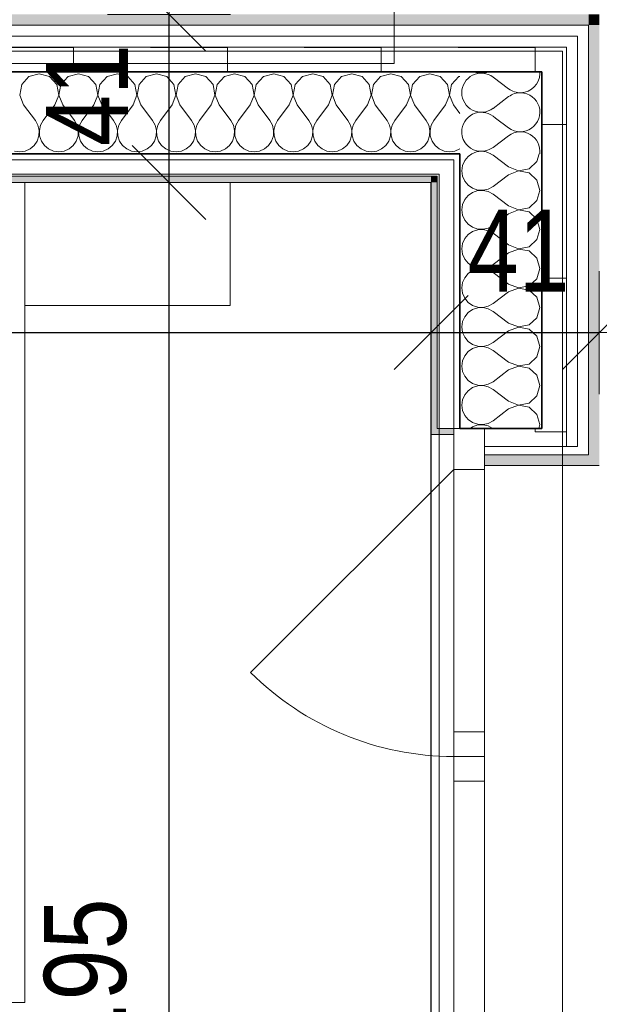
# Model space of a CAD drawing. Header units: centimetres. Extents: x -7.1 to 26.5, y -14.7 to 18.1.
# Tile 183 of 186: x 21.6 to 23, y 8.7 to 11.1. Entities that reach past the tile are written whole.
import ezdxf

# ---------------------------------------------------------------- set-up
doc = ezdxf.new("R2010")
doc.units = ezdxf.units.CM
doc.header["$LTSCALE"] = 10
doc.header["$PDMODE"] = 65
doc.linetypes.add('AUSGEZOGEN', pattern=[0])
for name, color, linetype in [('XR$1$010 Fenêtres', 7, 'Continuous'), ('XR$1$010 Murs extérieurs', 7, 'Continuous'), ('XR$1$010 Murs extérieurs – Lignes de séparation des couches', 7, 'Continuous'), ('XR$1$030 Chapes', 7, 'Continuous'), ('XR$1$065 Mobilier installé', 7, 'Continuous'), ('XR$1$080 Définition des locaux – Contour', 7, 'Continuous'), ('XR$2$105 Cotations100', 7, 'Continuous'), ('XR$3$010 Murs extérieurs – Hachures des composants', 7, 'Continuous'), ('XR$3$035 Dalles', 7, 'Continuous')]:
    doc.layers.add(name, color=color, linetype=linetype)
doc.styles.add('ARIAL', font='arial.ttf')
doc.dimstyles.new('DIMSTYLE_3', dxfattribs={"dimtxt": 0.2, "dimasz": 0.3, "dimexe": 0, "dimexo": 0, "dimgap": 0.1, "dimtad": 2, "dimrnd": 0.005, "dimzin": 4, "dimdsep": 46, "dimtxsty": 'ARIAL', "dimblk1": 'ALL_ML_STRICH', "dimblk2": 'ALL_ML_STRICH', "dimsah": 1, "dimcen": 0, "dimclrd": 7, "dimclre": 7, "dimclrt": 7, "dimadec": 0, "dimazin": 0, "dimtfac": 1, "dimtdec": 0, "dimtix": 1, "dimtmove": 2, "dimatfit": 3, "dimfxl": 0, "dimtzin": 0, "dimlwd": 0, "dimlwe": 18, "dimarcsym": 0})
doc.dimstyles.new('DIMSTYLE_7', dxfattribs={"dimtxt": 0.2, "dimasz": 0.3, "dimexe": 0, "dimexo": 0, "dimgap": 0.1, "dimtad": 2, "dimdec": 1, "dimlfac": 100, "dimrnd": 0.5, "dimzin": 4, "dimdsep": 46, "dimtxsty": 'ARIAL', "dimblk1": 'ALL_ML_STRICH', "dimblk2": 'ALL_ML_STRICH', "dimsah": 1, "dimcen": 0, "dimclrd": 7, "dimclre": 7, "dimclrt": 7, "dimadec": 0, "dimazin": 0, "dimtfac": 1, "dimtdec": 0, "dimtix": 1, "dimtmove": 2, "dimatfit": 3, "dimfxl": 0, "dimtvp": 1.2, "dimtzin": 0, "dimlwd": 0, "dimlwe": 18, "dimarcsym": 0})
pattern_1 = [(0, (1500, 1500), (750, 750), [750, -750]), (90, (1500, 1500), (-750, 750), [750, -750])]
pattern_2 = [(0, (0.375, 0.375), (0.1875, 0.1875), [0.1875, -0.1875]), (90, (0.375, 0.375), (-0.1875, 0.1875), [0.1875, -0.1875])]

# ---------------------------------------------------------------- blocks, each defined once
blk = doc.blocks.new('ALL_ML_STRICH')
at = {"color": 0, "linetype": 'ByBlock', "lineweight": -2}
for p, q in [((0, -0.5), (0, 0.5)), ((-0.3, -0.3), (0.3, 0.3)), ((-1, 0), (0.5, 0))]:
    blk.add_line(p, q, dxfattribs=at)
blk = doc.blocks.new('*D193')
at = {"layer": 'DEFPOINTS', "color": 7, "linetype": 'AUSGEZOGEN', "lineweight": 18, "transparency": 16777216}
for p in [(22.6218, 10.3825), (18.8018, 10.3675), (18.8018, 10.3675)]:
    blk.add_point(p, dxfattribs=at)
at = {"layer": 'XR$2$105 Cotations100', "color": 7, "linetype": 'AUSGEZOGEN', "lineweight": -2, "transparency": 16777216}
for p, q in [((18.8018, 10.3675), (18.8018, 10.3675)), ((18.8018, 10.3675), (22.6218, 10.3675)), ((22.6218, 10.3675), (22.6218, 10.3675))]:
    blk.add_line(p, q, dxfattribs=at)
at = {"layer": 'XR$2$105 Cotations100', "color": 7, "linetype": 'AUSGEZOGEN', "lineweight": 18, "transparency": 16777216, "xscale": 0.3, "yscale": 0.3, "zscale": 0.3, "rotation": 180}
blk.add_blockref('ALL_ML_STRICH', (18.8018, 10.3675), dxfattribs=at)
at = {"layer": 'XR$2$105 Cotations100', "color": 7, "linetype": 'AUSGEZOGEN', "lineweight": 18, "transparency": 16777216, "xscale": 0.3, "yscale": 0.3, "zscale": 0.3}
blk.add_blockref('ALL_ML_STRICH', (22.6218, 10.3675), dxfattribs=at)
at = {"layer": 'XR$2$105 Cotations100', "color": 7, "linetype": 'AUSGEZOGEN', "lineweight": 18, "transparency": 16777216, "insert": (20.7241, 10.5711), "char_height": 0.2, "width": 0.64, "attachment_point": 5, "style": 'ARIAL'}
blk.add_mtext('\\W0.80;\\A1;{\\A1;{3.82\\H0.132000;\\S^ ;}}', dxfattribs=at)
blk = doc.blocks.new('*D194')
at = {"layer": 'DEFPOINTS', "color": 7, "linetype": 'AUSGEZOGEN', "lineweight": 18, "transparency": 16777216}
for p in [(22.6218, 10.3825), (22.6218, 10.3675), (23.0318, 10.3675)]:
    blk.add_point(p, dxfattribs=at)
at = {"layer": 'XR$2$105 Cotations100', "color": 7, "linetype": 'AUSGEZOGEN', "lineweight": -2, "transparency": 16777216}
for p, q in [((22.6218, 10.3675), (22.6218, 10.3675)), ((22.6218, 10.3675), (23.0318, 10.3675)), ((23.0318, 10.3675), (23.0318, 10.3675))]:
    blk.add_line(p, q, dxfattribs=at)
at = {"layer": 'XR$2$105 Cotations100', "color": 7, "linetype": 'AUSGEZOGEN', "lineweight": 18, "transparency": 16777216, "xscale": 0.3, "yscale": 0.3, "zscale": 0.3, "rotation": 180}
blk.add_blockref('ALL_ML_STRICH', (22.6218, 10.3675), dxfattribs=at)
at = {"layer": 'XR$2$105 Cotations100', "color": 7, "linetype": 'AUSGEZOGEN', "lineweight": 18, "transparency": 16777216, "xscale": 0.3, "yscale": 0.3, "zscale": 0.3}
blk.add_blockref('ALL_ML_STRICH', (23.0318, 10.3675), dxfattribs=at)
at = {"layer": 'XR$2$105 Cotations100', "color": 7, "linetype": 'AUSGEZOGEN', "lineweight": 18, "transparency": 16777216, "insert": (22.835, 10.5675), "char_height": 0.2, "width": 0.64, "attachment_point": 5, "style": 'ARIAL'}
blk.add_mtext('\\W0.80;\\A1;{\\A1;{41\\H0.132000;\\S^ ;}}', dxfattribs=at)
blk = doc.blocks.new('*D218')
at = {"layer": 'DEFPOINTS', "color": 7, "linetype": 'AUSGEZOGEN', "lineweight": 18, "transparency": 16777216}
for p in [(22.1318, 10.7335), (21.983, 6.7835), (22.048, 6.7835)]:
    blk.add_point(p, dxfattribs=at)
at = {"layer": 'XR$2$105 Cotations100', "color": 7, "linetype": 'AUSGEZOGEN', "lineweight": -2, "transparency": 16777216}
for p, q in [((21.983, 10.7335), (21.983, 10.7335)), ((21.983, 6.7835), (21.983, 10.7335)), ((21.983, 6.7835), (21.983, 6.7835))]:
    blk.add_line(p, q, dxfattribs=at)
at = {"layer": 'XR$2$105 Cotations100', "color": 7, "linetype": 'AUSGEZOGEN', "lineweight": 18, "transparency": 16777216, "xscale": 0.3, "yscale": 0.3, "zscale": 0.3}
for p, rotation in [((21.983, 10.7335), 90), ((21.983, 6.7835), 270)]:
    blk.add_blockref('ALL_ML_STRICH', p, dxfattribs=dict(at, rotation=rotation))
at = {"layer": 'XR$2$105 Cotations100', "color": 7, "linetype": 'AUSGEZOGEN', "lineweight": 18, "transparency": 16777216, "insert": (21.7795, 8.7695), "char_height": 0.2, "width": 0.64, "attachment_point": 5, "rotation": 90, "style": 'ARIAL'}
blk.add_mtext('\\W0.80;\\A1;{\\A1;{3.95\\H0.132000;\\S^ ;}}', dxfattribs=at)
blk = doc.blocks.new('*D219')
at = {"layer": 'DEFPOINTS', "color": 7, "linetype": 'AUSGEZOGEN', "lineweight": 18, "transparency": 16777216}
for p in [(22.1318, 11.1435), (21.983, 10.7335), (22.1318, 10.7335)]:
    blk.add_point(p, dxfattribs=at)
at = {"layer": 'XR$2$105 Cotations100', "color": 7, "linetype": 'AUSGEZOGEN', "lineweight": -2, "transparency": 16777216}
for p, q in [((21.983, 11.1435), (21.983, 11.1435)), ((21.983, 10.7335), (21.983, 11.1435)), ((21.983, 10.7335), (21.983, 10.7335))]:
    blk.add_line(p, q, dxfattribs=at)
at = {"layer": 'XR$2$105 Cotations100', "color": 7, "linetype": 'AUSGEZOGEN', "lineweight": 18, "transparency": 16777216, "xscale": 0.3, "yscale": 0.3, "zscale": 0.3}
for p, rotation in [((21.983, 11.1435), 90), ((21.983, 10.7335), 270)]:
    blk.add_blockref('ALL_ML_STRICH', p, dxfattribs=dict(at, rotation=rotation))
at = {"layer": 'XR$2$105 Cotations100', "color": 7, "linetype": 'AUSGEZOGEN', "lineweight": 18, "transparency": 16777216, "insert": (21.783, 10.9467), "char_height": 0.2, "width": 0.64, "attachment_point": 5, "rotation": 90, "style": 'ARIAL'}
blk.add_mtext('\\W0.80;\\A1;{\\A1;{41\\H0.132000;\\S^ ;}}', dxfattribs=at)
blk = doc.blocks.new('COMPLEXOBJECT_57')
at = {"layer": 'XR$3$010 Murs extérieurs – Hachures des composants', "color": 8, "linetype": 'AUSGEZOGEN', "lineweight": 13, "transparency": 33554687}
for p, q in [((22.8108, 10.9619), (22.7727, 10.9905)), ((22.8108, 10.9429), (22.7727, 10.9143)), ((22.7789, 10.8906), (22.7727, 10.8952))]:
    blk.add_line(p, q, dxfattribs=at)
for centre, start, end in [((22.7441, 10.9524), 53.1301, 180), ((22.7441, 11.0476), 247.8838, 292.1162), ((22.8394, 11), 358.4654, 4.2195), ((22.7441, 10.9524), 180, 306.8699), ((22.8394, 11), 233.1301, 271.5346), ((22.8394, 10.9048), 88.5054, 126.8699), ((22.7441, 10.8571), 53.1301, 180), ((22.7441, 10.8571), 180, 226.0705)]:
    blk.add_arc(centre, 0.0476, start, end, dxfattribs=at)
blk = doc.blocks.new('COMPLEXOBJECT_67')
at = {"layer": 'XR$3$010 Murs extérieurs – Hachures des composants', "color": 8, "linetype": 'AUSGEZOGEN', "lineweight": 13, "transparency": 33554687}
for p, q in [((22.7036, 10.7869), (22.6983, 10.7749)), ((22.712, 10.7971), (22.7036, 10.7869)), ((22.7214, 10.8035), (22.712, 10.7971)), ((22.7727, 10.8), (22.7664, 10.8035)), ((22.8108, 10.7714), (22.7727, 10.8)), ((22.8607, 10.7669), (22.8799, 10.7845)), ((22.8799, 10.7845), (22.8853, 10.8035)), ((22.6983, 10.7749), (22.6965, 10.7619)), ((22.6965, 10.7619), (22.6983, 10.7489)), ((22.8108, 10.7714), (22.8351, 10.7621)), ((22.8351, 10.7617), (22.8108, 10.7524)), ((22.8351, 10.7621), (22.8607, 10.7669)), ((22.8607, 10.7569), (22.8351, 10.7617)), ((22.6983, 10.7489), (22.7036, 10.7369)), ((22.7036, 10.7369), (22.712, 10.7268)), ((22.8108, 10.7524), (22.7727, 10.7238)), ((22.8799, 10.7393), (22.8607, 10.7569)), ((22.887, 10.7143), (22.8799, 10.7393)), ((22.712, 10.7268), (22.7229, 10.7193)), ((22.7229, 10.7193), (22.7353, 10.7151)), ((22.7353, 10.7135), (22.7229, 10.7093)), ((22.7353, 10.7151), (22.7484, 10.7145)), ((22.7484, 10.7141), (22.7353, 10.7135)), ((22.7484, 10.7145), (22.7612, 10.7175)), ((22.7612, 10.7111), (22.7484, 10.7141)), ((22.7612, 10.7175), (22.7727, 10.7238)), ((22.7727, 10.7048), (22.7612, 10.7111)), ((22.8799, 10.6893), (22.887, 10.7143)), ((22.7036, 10.6917), (22.6983, 10.6797)), ((22.712, 10.7018), (22.7036, 10.6917)), ((22.7229, 10.7093), (22.712, 10.7018)), ((22.8108, 10.6762), (22.7727, 10.7048)), ((22.8607, 10.6717), (22.8799, 10.6893)), ((22.6983, 10.6797), (22.6965, 10.6667)), ((22.6965, 10.6667), (22.6983, 10.6537)), ((22.8108, 10.6762), (22.8351, 10.6669)), ((22.8351, 10.6665), (22.8108, 10.6571)), ((22.8351, 10.6669), (22.8607, 10.6717)), ((22.8607, 10.6616), (22.8351, 10.6665)), ((22.6983, 10.6537), (22.7036, 10.6416)), ((22.7036, 10.6416), (22.712, 10.6315)), ((22.8108, 10.6571), (22.7727, 10.6286)), ((22.8799, 10.6441), (22.8607, 10.6616)), ((22.887, 10.619), (22.8799, 10.6441)), ((22.712, 10.6315), (22.7229, 10.6241)), ((22.7229, 10.6241), (22.7353, 10.6199)), ((22.7353, 10.6182), (22.7229, 10.614)), ((22.7353, 10.6199), (22.7484, 10.6192)), ((22.7484, 10.6189), (22.7353, 10.6182)), ((22.7484, 10.6192), (22.7612, 10.6222)), ((22.7612, 10.6159), (22.7484, 10.6189)), ((22.7612, 10.6222), (22.7727, 10.6286)), ((22.7727, 10.6095), (22.7612, 10.6159)), ((22.8799, 10.594), (22.887, 10.619)), ((22.7036, 10.5965), (22.6983, 10.5844)), ((22.712, 10.6066), (22.7036, 10.5965)), ((22.7229, 10.614), (22.712, 10.6066)), ((22.8108, 10.581), (22.7727, 10.6095)), ((22.8607, 10.5765), (22.8799, 10.594)), ((22.6983, 10.5844), (22.6965, 10.5714)), ((22.6965, 10.5714), (22.6983, 10.5584)), ((22.8108, 10.581), (22.8351, 10.5716)), ((22.8351, 10.5712), (22.8108, 10.5619)), ((22.8351, 10.5716), (22.8607, 10.5765)), ((22.8607, 10.5664), (22.8351, 10.5712)), ((22.6983, 10.5584), (22.7036, 10.5464)), ((22.7036, 10.5464), (22.712, 10.5363)), ((22.8108, 10.5619), (22.7727, 10.5333)), ((22.8799, 10.5488), (22.8607, 10.5664)), ((22.887, 10.5238), (22.8799, 10.5488)), ((22.712, 10.5363), (22.7229, 10.5288)), ((22.7229, 10.5188), (22.712, 10.5113)), ((22.7229, 10.5288), (22.7353, 10.5246)), ((22.7353, 10.523), (22.7229, 10.5188)), ((22.7353, 10.5246), (22.7484, 10.524)), ((22.7484, 10.5236), (22.7353, 10.523)), ((22.7484, 10.524), (22.7612, 10.527)), ((22.7612, 10.5206), (22.7484, 10.5236)), ((22.7612, 10.527), (22.7727, 10.5333)), ((22.7727, 10.5143), (22.7612, 10.5206)), ((22.8799, 10.4988), (22.887, 10.5238)), ((22.7036, 10.5012), (22.6983, 10.4892)), ((22.712, 10.5113), (22.7036, 10.5012)), ((22.8108, 10.4857), (22.7727, 10.5143)), ((22.8607, 10.4812), (22.8799, 10.4988)), ((22.6983, 10.4892), (22.6965, 10.4762)), ((22.6965, 10.4762), (22.6983, 10.4632)), ((22.8108, 10.4857), (22.8351, 10.4764)), ((22.8351, 10.476), (22.8108, 10.4667)), ((22.8351, 10.4764), (22.8607, 10.4812)), ((22.8607, 10.4712), (22.8351, 10.476)), ((22.8799, 10.4536), (22.8607, 10.4712)), ((22.6983, 10.4632), (22.7036, 10.4512)), ((22.7036, 10.4512), (22.712, 10.441)), ((22.8108, 10.4667), (22.7727, 10.4381)), ((22.887, 10.4286), (22.8799, 10.4536)), ((22.712, 10.441), (22.7229, 10.4336)), ((22.7229, 10.4235), (22.712, 10.4161)), ((22.7229, 10.4336), (22.7353, 10.4294)), ((22.7353, 10.4277), (22.7229, 10.4235)), ((22.7353, 10.4294), (22.7484, 10.4288)), ((22.7484, 10.4284), (22.7353, 10.4277)), ((22.7484, 10.4288), (22.7612, 10.4317)), ((22.7612, 10.4254), (22.7484, 10.4284)), ((22.7612, 10.4317), (22.7727, 10.4381)), ((22.7727, 10.419), (22.7612, 10.4254)), ((22.8799, 10.4035), (22.887, 10.4286)), ((22.7036, 10.406), (22.6983, 10.394)), ((22.712, 10.4161), (22.7036, 10.406)), ((22.8108, 10.3905), (22.7727, 10.419)), ((22.8607, 10.386), (22.8799, 10.4035)), ((22.6983, 10.394), (22.6965, 10.381)), ((22.6965, 10.381), (22.6983, 10.3679)), ((22.8108, 10.3905), (22.8351, 10.3811)), ((22.8351, 10.3808), (22.8108, 10.3714)), ((22.8351, 10.3811), (22.8607, 10.386)), ((22.8607, 10.3759), (22.8351, 10.3808)), ((22.8799, 10.3584), (22.8607, 10.3759)), ((22.6983, 10.3679), (22.7036, 10.3559)), ((22.7036, 10.3559), (22.712, 10.3458)), ((22.8108, 10.3714), (22.7727, 10.3429)), ((22.887, 10.3333), (22.8799, 10.3584)), ((22.712, 10.3458), (22.7229, 10.3384)), ((22.7229, 10.3283), (22.712, 10.3209)), ((22.7229, 10.3384), (22.7353, 10.3342)), ((22.7353, 10.3325), (22.7229, 10.3283)), ((22.7353, 10.3342), (22.7484, 10.3335)), ((22.7484, 10.3331), (22.7353, 10.3325)), ((22.7484, 10.3335), (22.7612, 10.3365)), ((22.7612, 10.3302), (22.7484, 10.3331)), ((22.7612, 10.3365), (22.7727, 10.3429)), ((22.7727, 10.3238), (22.7612, 10.3302)), ((22.8799, 10.3083), (22.887, 10.3333)), ((22.7036, 10.3107), (22.6983, 10.2987)), ((22.712, 10.3209), (22.7036, 10.3107)), ((22.8108, 10.2952), (22.7727, 10.3238)), ((22.8607, 10.2907), (22.8799, 10.3083)), ((22.6983, 10.2987), (22.6965, 10.2857)), ((22.6965, 10.2857), (22.6983, 10.2727)), ((22.8108, 10.2952), (22.8351, 10.2859)), ((22.8351, 10.2855), (22.8108, 10.2762)), ((22.8351, 10.2859), (22.8607, 10.2907)), ((22.8607, 10.2807), (22.8351, 10.2855)), ((22.8799, 10.2631), (22.8607, 10.2807)), ((22.6983, 10.2727), (22.7036, 10.2607)), ((22.7036, 10.2607), (22.712, 10.2506)), ((22.8108, 10.2762), (22.7727, 10.2476)), ((22.887, 10.2381), (22.8799, 10.2631)), ((22.712, 10.2506), (22.7229, 10.2431)), ((22.7229, 10.2331), (22.712, 10.2256)), ((22.7229, 10.2431), (22.7353, 10.2389)), ((22.7353, 10.2373), (22.7229, 10.2331)), ((22.7353, 10.2389), (22.7484, 10.2383)), ((22.7484, 10.2379), (22.7353, 10.2373)), ((22.7484, 10.2383), (22.7612, 10.2413)), ((22.7612, 10.2349), (22.7484, 10.2379)), ((22.7612, 10.2413), (22.7727, 10.2476)), ((22.7727, 10.2286), (22.7612, 10.2349)), ((22.8799, 10.2131), (22.887, 10.2381)), ((22.7036, 10.2155), (22.6983, 10.2035)), ((22.712, 10.2256), (22.7036, 10.2155)), ((22.8108, 10.2), (22.7727, 10.2286)), ((22.8607, 10.1955), (22.8799, 10.2131)), ((22.6983, 10.2035), (22.6965, 10.1905)), ((22.6965, 10.1905), (22.6983, 10.1775)), ((22.8108, 10.2), (22.8351, 10.1907)), ((22.8351, 10.1903), (22.8108, 10.181)), ((22.8351, 10.1907), (22.8607, 10.1955)), ((22.8607, 10.1854), (22.8351, 10.1903)), ((22.8799, 10.1679), (22.8607, 10.1854)), ((22.6983, 10.1775), (22.7036, 10.1654)), ((22.7036, 10.1654), (22.712, 10.1553)), ((22.8108, 10.181), (22.7727, 10.1524)), ((22.887, 10.1429), (22.8799, 10.1679)), ((22.712, 10.1553), (22.7229, 10.1479)), ((22.7229, 10.1378), (22.7166, 10.1335)), ((22.7229, 10.1479), (22.7353, 10.1437)), ((22.7353, 10.142), (22.7229, 10.1378)), ((22.7353, 10.1437), (22.7484, 10.143)), ((22.7484, 10.1427), (22.7353, 10.142)), ((22.7484, 10.143), (22.7612, 10.146)), ((22.7612, 10.1397), (22.7484, 10.1427)), ((22.7612, 10.146), (22.7727, 10.1524)), ((22.7724, 10.1335), (22.7612, 10.1397)), ((22.8843, 10.1335), (22.887, 10.1429))]:
    blk.add_line(p, q, dxfattribs=at)
blk = doc.blocks.new('COMPLEXOBJECT_68')
at = {"layer": 'XR$3$010 Murs extérieurs – Hachures des composants', "color": 8, "linetype": 'AUSGEZOGEN', "lineweight": 13, "transparency": 33554687}
for p, q in [((22.8108, 10.8667), (22.7789, 10.8906)), ((22.8108, 10.8476), (22.7727, 10.819))]:
    blk.add_line(p, q, dxfattribs=at)
for centre, start, end in [((22.8394, 11), 271.5346, 358.4654), ((22.8394, 10.9048), 233.1301, 88.5054), ((22.8394, 10.8095), 352.7371, 126.8699), ((22.7441, 10.8571), 226.0705, 306.8699), ((22.7441, 10.7619), 60.8771, 119.1229)]:
    blk.add_arc(centre, 0.0476, start, end, dxfattribs=at)
blk = doc.blocks.new('COMPLEXOBJECT_70')
at = {"layer": 'XR$3$010 Murs extérieurs – Hachures des composants', "color": 8, "linetype": 'AUSGEZOGEN', "lineweight": 13, "transparency": 33554687}
for p, q in [((21.6416, 10.9916), (21.6241, 10.9724)), ((21.6667, 10.9987), (21.6416, 10.9916)), ((21.6917, 10.9916), (21.6667, 10.9987)), ((21.7093, 10.9724), (21.6917, 10.9916)), ((21.7369, 10.9916), (21.7193, 10.9724)), ((21.7619, 10.9987), (21.7369, 10.9916)), ((21.7869, 10.9916), (21.7619, 10.9987)), ((21.8045, 10.9724), (21.7869, 10.9916)), ((21.8321, 10.9916), (21.8146, 10.9724)), ((21.8571, 10.9987), (21.8321, 10.9916)), ((21.8822, 10.9916), (21.8571, 10.9987)), ((21.8997, 10.9724), (21.8822, 10.9916)), ((21.9273, 10.9916), (21.9098, 10.9724)), ((21.9524, 10.9987), (21.9273, 10.9916)), ((21.9774, 10.9916), (21.9524, 10.9987)), ((21.995, 10.9724), (21.9774, 10.9916)), ((22.0226, 10.9916), (22.005, 10.9724)), ((22.0476, 10.9987), (22.0226, 10.9916)), ((22.0727, 10.9916), (22.0476, 10.9987)), ((22.0902, 10.9724), (22.0727, 10.9916)), ((22.1178, 10.9916), (22.1003, 10.9724)), ((22.1429, 10.9987), (22.1178, 10.9916)), ((22.1679, 10.9916), (22.1429, 10.9987)), ((22.1854, 10.9724), (22.1679, 10.9916)), ((22.2131, 10.9916), (22.1955, 10.9724)), ((22.2381, 10.9987), (22.2131, 10.9916)), ((22.2631, 10.9916), (22.2381, 10.9987)), ((22.2807, 10.9724), (22.2631, 10.9916)), ((22.3083, 10.9916), (22.2907, 10.9724)), ((22.3333, 10.9987), (22.3083, 10.9916)), ((22.3584, 10.9916), (22.3333, 10.9987)), ((22.3759, 10.9724), (22.3584, 10.9916)), ((22.4035, 10.9916), (22.386, 10.9724)), ((22.4286, 10.9987), (22.4035, 10.9916)), ((22.4536, 10.9916), (22.4286, 10.9987)), ((22.4712, 10.9724), (22.4536, 10.9916)), ((22.4988, 10.9916), (22.4812, 10.9724)), ((22.5238, 10.9987), (22.4988, 10.9916)), ((22.5488, 10.9916), (22.5238, 10.9987)), ((22.5664, 10.9724), (22.5488, 10.9916)), ((22.594, 10.9916), (22.5765, 10.9724)), ((22.619, 10.9987), (22.594, 10.9916)), ((22.6441, 10.9916), (22.619, 10.9987)), ((22.6616, 10.9724), (22.6441, 10.9916)), ((22.6893, 10.9916), (22.6717, 10.9724)), ((22.6918, 10.9923), (22.6893, 10.9916)), ((21.6241, 10.9724), (21.6192, 10.9468)), ((21.7141, 10.9468), (21.7093, 10.9724)), ((21.7193, 10.9724), (21.7145, 10.9468)), ((21.8093, 10.9468), (21.8045, 10.9724)), ((21.8146, 10.9724), (21.8097, 10.9468)), ((21.9046, 10.9468), (21.8997, 10.9724)), ((21.9098, 10.9724), (21.905, 10.9468)), ((21.9998, 10.9468), (21.995, 10.9724)), ((22.005, 10.9724), (22.0002, 10.9468)), ((22.095, 10.9468), (22.0902, 10.9724)), ((22.1003, 10.9724), (22.0954, 10.9468)), ((22.1903, 10.9468), (22.1854, 10.9724)), ((22.1955, 10.9724), (22.1907, 10.9468)), ((22.2855, 10.9468), (22.2807, 10.9724)), ((22.2907, 10.9724), (22.2859, 10.9468)), ((22.3808, 10.9468), (22.3759, 10.9724)), ((22.386, 10.9724), (22.3811, 10.9468)), ((22.476, 10.9468), (22.4712, 10.9724)), ((22.4812, 10.9724), (22.4764, 10.9468)), ((22.5712, 10.9468), (22.5664, 10.9724)), ((22.5765, 10.9724), (22.5716, 10.9468)), ((22.6665, 10.9468), (22.6616, 10.9724)), ((22.6717, 10.9724), (22.6669, 10.9468)), ((21.6192, 10.9468), (21.6286, 10.9226)), ((21.7048, 10.9226), (21.7141, 10.9468)), ((21.7145, 10.9468), (21.7238, 10.9226)), ((21.8, 10.9226), (21.8093, 10.9468)), ((21.8097, 10.9468), (21.819, 10.9226)), ((21.8952, 10.9226), (21.9046, 10.9468)), ((21.905, 10.9468), (21.9143, 10.9226)), ((21.9905, 10.9226), (21.9998, 10.9468)), ((22.0002, 10.9468), (22.0095, 10.9226)), ((22.0857, 10.9226), (22.095, 10.9468)), ((22.0954, 10.9468), (22.1048, 10.9226)), ((22.181, 10.9226), (22.1903, 10.9468)), ((22.1907, 10.9468), (22.2, 10.9226)), ((22.2762, 10.9226), (22.2855, 10.9468)), ((22.2859, 10.9468), (22.2952, 10.9226)), ((22.3714, 10.9226), (22.3808, 10.9468)), ((22.3811, 10.9468), (22.3905, 10.9226)), ((22.4667, 10.9226), (22.476, 10.9468)), ((22.4764, 10.9468), (22.4857, 10.9226)), ((22.5619, 10.9226), (22.5712, 10.9468)), ((22.5716, 10.9468), (22.581, 10.9226)), ((22.6571, 10.9226), (22.6665, 10.9468)), ((22.6669, 10.9468), (22.6762, 10.9226)), ((21.6286, 10.9226), (21.6571, 10.8845)), ((21.7048, 10.9226), (21.6762, 10.8845)), ((21.7238, 10.9226), (21.7524, 10.8845)), ((21.8, 10.9226), (21.7714, 10.8845)), ((21.819, 10.9226), (21.8476, 10.8845)), ((21.8952, 10.9226), (21.8667, 10.8845)), ((21.9143, 10.9226), (21.9429, 10.8845)), ((21.9905, 10.9226), (21.9619, 10.8845)), ((22.0095, 10.9226), (22.0381, 10.8845)), ((22.0857, 10.9226), (22.0571, 10.8845)), ((22.1048, 10.9226), (22.1333, 10.8845)), ((22.181, 10.9226), (22.1524, 10.8845)), ((22.2, 10.9226), (22.2286, 10.8845)), ((22.2762, 10.9226), (22.2476, 10.8845)), ((22.2952, 10.9226), (22.3238, 10.8845)), ((22.3714, 10.9226), (22.3429, 10.8845)), ((22.3905, 10.9226), (22.419, 10.8845)), ((22.4667, 10.9226), (22.4381, 10.8845)), ((22.4857, 10.9226), (22.5143, 10.8845)), ((22.5619, 10.9226), (22.5333, 10.8845)), ((22.581, 10.9226), (22.6095, 10.8845)), ((22.6571, 10.9226), (22.6286, 10.8845)), ((22.6762, 10.9226), (22.6918, 10.9018)), ((21.6635, 10.873), (21.6571, 10.8845)), ((21.6762, 10.8845), (21.6698, 10.873)), ((21.7587, 10.873), (21.7524, 10.8845)), ((21.7714, 10.8845), (21.7651, 10.873)), ((21.854, 10.873), (21.8476, 10.8845)), ((21.8667, 10.8845), (21.8603, 10.873)), ((21.9492, 10.873), (21.9429, 10.8845)), ((21.9619, 10.8845), (21.9555, 10.873)), ((22.0445, 10.873), (22.0381, 10.8845)), ((22.0571, 10.8845), (22.0508, 10.873)), ((22.1397, 10.873), (22.1333, 10.8845)), ((22.1524, 10.8845), (22.146, 10.873)), ((22.2349, 10.873), (22.2286, 10.8845)), ((22.2476, 10.8845), (22.2413, 10.873)), ((22.3302, 10.873), (22.3238, 10.8845)), ((22.3429, 10.8845), (22.3365, 10.873)), ((22.4254, 10.873), (22.419, 10.8845)), ((22.4381, 10.8845), (22.4317, 10.873)), ((22.5206, 10.873), (22.5143, 10.8845)), ((22.5333, 10.8845), (22.527, 10.873)), ((22.6159, 10.873), (22.6095, 10.8845)), ((22.6286, 10.8845), (22.6222, 10.873)), ((21.6665, 10.8602), (21.6635, 10.873)), ((21.6658, 10.847), (21.6665, 10.8602)), ((21.6698, 10.873), (21.6669, 10.8602)), ((21.6669, 10.8602), (21.6675, 10.847)), ((21.7617, 10.8602), (21.7587, 10.873)), ((21.7611, 10.847), (21.7617, 10.8602)), ((21.7651, 10.873), (21.7621, 10.8602)), ((21.7621, 10.8602), (21.7627, 10.847)), ((21.857, 10.8602), (21.854, 10.873)), ((21.8563, 10.847), (21.857, 10.8602)), ((21.8603, 10.873), (21.8573, 10.8602)), ((21.8573, 10.8602), (21.858, 10.847)), ((21.9522, 10.8602), (21.9492, 10.873)), ((21.9516, 10.847), (21.9522, 10.8602)), ((21.9555, 10.873), (21.9526, 10.8602)), ((21.9526, 10.8602), (21.9532, 10.847)), ((22.0474, 10.8602), (22.0445, 10.873)), ((22.0468, 10.847), (22.0474, 10.8602)), ((22.0508, 10.873), (22.0478, 10.8602)), ((22.0478, 10.8602), (22.0484, 10.847)), ((22.1427, 10.8602), (22.1397, 10.873)), ((22.142, 10.847), (22.1427, 10.8602)), ((22.146, 10.873), (22.143, 10.8602)), ((22.143, 10.8602), (22.1437, 10.847)), ((22.2379, 10.8602), (22.2349, 10.873)), ((22.2373, 10.847), (22.2379, 10.8602)), ((22.2413, 10.873), (22.2383, 10.8602)), ((22.2383, 10.8602), (22.2389, 10.847)), ((22.3331, 10.8602), (22.3302, 10.873)), ((22.3325, 10.847), (22.3331, 10.8602)), ((22.3365, 10.873), (22.3335, 10.8602)), ((22.3335, 10.8602), (22.3342, 10.847)), ((22.4284, 10.8602), (22.4254, 10.873)), ((22.4277, 10.847), (22.4284, 10.8602)), ((22.4317, 10.873), (22.4288, 10.8602)), ((22.4288, 10.8602), (22.4294, 10.847)), ((22.5236, 10.8602), (22.5206, 10.873)), ((22.523, 10.847), (22.5236, 10.8602)), ((22.527, 10.873), (22.524, 10.8602)), ((22.524, 10.8602), (22.5246, 10.847)), ((22.6189, 10.8602), (22.6159, 10.873)), ((22.6182, 10.847), (22.6189, 10.8602)), ((22.6222, 10.873), (22.6192, 10.8602)), ((22.6192, 10.8602), (22.6199, 10.847)), ((21.6542, 10.8238), (21.6616, 10.8346)), ((21.6616, 10.8346), (21.6658, 10.847)), ((21.6675, 10.847), (21.6717, 10.8346)), ((21.6717, 10.8346), (21.6791, 10.8238)), ((21.7494, 10.8238), (21.7569, 10.8346)), ((21.7569, 10.8346), (21.7611, 10.847)), ((21.7627, 10.847), (21.7669, 10.8346)), ((21.7669, 10.8346), (21.7744, 10.8238)), ((21.8447, 10.8238), (21.8521, 10.8346)), ((21.8521, 10.8346), (21.8563, 10.847)), ((21.858, 10.847), (21.8622, 10.8346)), ((21.8622, 10.8346), (21.8696, 10.8238)), ((21.9399, 10.8238), (21.9474, 10.8346)), ((21.9474, 10.8346), (21.9516, 10.847)), ((21.9532, 10.847), (21.9574, 10.8346)), ((21.9574, 10.8346), (21.9648, 10.8238)), ((22.0352, 10.8238), (22.0426, 10.8346)), ((22.0426, 10.8346), (22.0468, 10.847)), ((22.0484, 10.847), (22.0526, 10.8346)), ((22.0526, 10.8346), (22.0601, 10.8238)), ((22.1304, 10.8238), (22.1378, 10.8346)), ((22.1378, 10.8346), (22.142, 10.847)), ((22.1437, 10.847), (22.1479, 10.8346)), ((22.1479, 10.8346), (22.1553, 10.8238)), ((22.2256, 10.8238), (22.2331, 10.8346)), ((22.2331, 10.8346), (22.2373, 10.847)), ((22.2389, 10.847), (22.2431, 10.8346)), ((22.2431, 10.8346), (22.2506, 10.8238)), ((22.3209, 10.8238), (22.3283, 10.8346)), ((22.3283, 10.8346), (22.3325, 10.847)), ((22.3342, 10.847), (22.3384, 10.8346)), ((22.3384, 10.8346), (22.3458, 10.8238)), ((22.4161, 10.8238), (22.4235, 10.8346)), ((22.4235, 10.8346), (22.4277, 10.847)), ((22.4294, 10.847), (22.4336, 10.8346)), ((22.4336, 10.8346), (22.441, 10.8238)), ((22.5113, 10.8238), (22.5188, 10.8346)), ((22.5188, 10.8346), (22.523, 10.847)), ((22.5246, 10.847), (22.5288, 10.8346)), ((22.5288, 10.8346), (22.5363, 10.8238)), ((22.6066, 10.8238), (22.614, 10.8346)), ((22.614, 10.8346), (22.6182, 10.847)), ((22.6199, 10.847), (22.6241, 10.8346)), ((22.6241, 10.8346), (22.6315, 10.8238)), ((21.606, 10.8101), (21.619, 10.8083)), ((21.619, 10.8083), (21.6321, 10.8101)), ((21.6321, 10.8101), (21.6441, 10.8154)), ((21.6441, 10.8154), (21.6542, 10.8238)), ((21.6791, 10.8238), (21.6893, 10.8154)), ((21.6893, 10.8154), (21.7013, 10.8101)), ((21.7013, 10.8101), (21.7143, 10.8083)), ((21.7143, 10.8083), (21.7273, 10.8101)), ((21.7273, 10.8101), (21.7393, 10.8154)), ((21.7393, 10.8154), (21.7494, 10.8238)), ((21.7744, 10.8238), (21.7845, 10.8154)), ((21.7845, 10.8154), (21.7965, 10.8101)), ((21.7965, 10.8101), (21.8095, 10.8083)), ((21.8095, 10.8083), (21.8225, 10.8101)), ((21.8225, 10.8101), (21.8346, 10.8154)), ((21.8346, 10.8154), (21.8447, 10.8238)), ((21.8696, 10.8238), (21.8797, 10.8154)), ((21.8797, 10.8154), (21.8917, 10.8101)), ((21.8917, 10.8101), (21.9048, 10.8083)), ((21.9048, 10.8083), (21.9178, 10.8101)), ((21.9178, 10.8101), (21.9298, 10.8154)), ((21.9298, 10.8154), (21.9399, 10.8238)), ((21.9648, 10.8238), (21.975, 10.8154)), ((21.975, 10.8154), (21.987, 10.8101)), ((21.987, 10.8101), (22, 10.8083)), ((22, 10.8083), (22.013, 10.8101)), ((22.013, 10.8101), (22.025, 10.8154)), ((22.025, 10.8154), (22.0352, 10.8238)), ((22.0601, 10.8238), (22.0702, 10.8154)), ((22.0702, 10.8154), (22.0822, 10.8101)), ((22.0822, 10.8101), (22.0952, 10.8083)), ((22.0952, 10.8083), (22.1083, 10.8101)), ((22.1083, 10.8101), (22.1203, 10.8154)), ((22.1203, 10.8154), (22.1304, 10.8238)), ((22.1553, 10.8238), (22.1654, 10.8154)), ((22.1654, 10.8154), (22.1775, 10.8101)), ((22.1775, 10.8101), (22.1905, 10.8083)), ((22.1905, 10.8083), (22.2035, 10.8101)), ((22.2035, 10.8101), (22.2155, 10.8154)), ((22.2155, 10.8154), (22.2256, 10.8238)), ((22.2506, 10.8238), (22.2607, 10.8154)), ((22.2607, 10.8154), (22.2727, 10.8101)), ((22.2727, 10.8101), (22.2857, 10.8083)), ((22.2857, 10.8083), (22.2987, 10.8101)), ((22.2987, 10.8101), (22.3107, 10.8154)), ((22.3107, 10.8154), (22.3209, 10.8238)), ((22.3458, 10.8238), (22.3559, 10.8154)), ((22.3559, 10.8154), (22.3679, 10.8101)), ((22.3679, 10.8101), (22.381, 10.8083)), ((22.381, 10.8083), (22.394, 10.8101)), ((22.394, 10.8101), (22.406, 10.8154)), ((22.406, 10.8154), (22.4161, 10.8238)), ((22.441, 10.8238), (22.4512, 10.8154)), ((22.4512, 10.8154), (22.4632, 10.8101)), ((22.4632, 10.8101), (22.4762, 10.8083)), ((22.4762, 10.8083), (22.4892, 10.8101)), ((22.4892, 10.8101), (22.5012, 10.8154)), ((22.5012, 10.8154), (22.5113, 10.8238)), ((22.5363, 10.8238), (22.5464, 10.8154)), ((22.5464, 10.8154), (22.5584, 10.8101)), ((22.5584, 10.8101), (22.5714, 10.8083)), ((22.5714, 10.8083), (22.5844, 10.8101)), ((22.5844, 10.8101), (22.5965, 10.8154)), ((22.5965, 10.8154), (22.6066, 10.8238)), ((22.6315, 10.8238), (22.6416, 10.8154)), ((22.6416, 10.8154), (22.6537, 10.8101)), ((22.6537, 10.8101), (22.6667, 10.8083)), ((22.6667, 10.8083), (22.6797, 10.8101)), ((22.6797, 10.8101), (22.6917, 10.8154)), ((22.6917, 10.8154), (22.6918, 10.8154))]:
    blk.add_line(p, q, dxfattribs=at)

msp = doc.modelspace()

# ---------------------------------------------------------------- hatches: boundary and pattern name
at = {"layer": 'XR$3$010 Murs extérieurs – Hachures des composants', "linetype": 'AUSGEZOGEN', "lineweight": 13, "true_color": 0xa79e8b, "transparency": 33554687}
for points in [[(23.0058, 11.1435), (17.9778, 11.1435), (17.9778, 11.1175), (23.0058, 11.1175)], [(23.0058, 11.1175), (23.0318, 11.1435), (23.0058, 11.1435)], [(23.0058, 11.1175), (23.0318, 11.1175), (23.0318, 11.1435)], [(23.0058, 10.0695), (23.0318, 10.0695), (23.0318, 11.1175), (23.0058, 11.1175)], [(23.0318, 10.0695), (22.7518, 10.0695), (22.7518, 10.0435), (23.0318, 10.0435)]]:
    msp.add_hatch(color=253, dxfattribs=at).paths.add_polyline_path(points)
at = {"layer": 'XR$3$010 Murs extérieurs – Hachures des composants', "linetype": 'AUSGEZOGEN', "lineweight": 13, "transparency": 33554687}
h = msp.add_hatch(dxfattribs=at)
h.set_pattern_fill('MUSTER', color=8, scale=750, style=0, pattern_type=2)
h.set_pattern_definition(pattern_1)
h.paths.add_polyline_path([(22.9788, 11.1175), (17.9978, 11.1175), (17.9978, 11.0905), (22.9788, 11.0905)], flags=0)
h = msp.add_hatch(dxfattribs=at)
h.set_pattern_fill('MUSTER', color=8, scale=750, style=0, pattern_type=2)
h.set_pattern_definition(pattern_1)
h.paths.add_polyline_path([(22.9788, 11.0905), (23.0058, 11.1175), (22.9788, 11.1175)], flags=0)
h = msp.add_hatch(dxfattribs=at)
h.set_pattern_fill('MUSTER', color=8, scale=750, style=0, pattern_type=2)
h.set_pattern_definition(pattern_1)
h.paths.add_polyline_path([(22.9788, 11.0905), (23.0058, 11.0905), (23.0058, 11.1175)], flags=0)
h = msp.add_hatch(dxfattribs=at)
h.set_pattern_fill('MUSTER', color=8, scale=750, style=0, pattern_type=2)
h.set_pattern_definition(pattern_1)
h.paths.add_polyline_path([(22.9788, 10.0895), (23.0058, 10.0895), (23.0058, 11.0905), (22.9788, 11.0905)], flags=0)
h = msp.add_hatch(dxfattribs=at)
h.set_pattern_fill('MUSTER', color=42, scale=0.1875, style=0, pattern_type=2)
h.set_pattern_definition(pattern_2)
h.paths.add_polyline_path([(22.8918, 11.0635), (18.0418, 11.0635), (18.0418, 11.0035), (22.8918, 11.0035)], flags=0)
h = msp.add_hatch(dxfattribs=at)
h.set_pattern_fill('MUSTER', color=42, scale=0.1875, style=0, pattern_type=2)
h.set_pattern_definition(pattern_2)
h.paths.add_polyline_path([(22.8918, 11.0035), (22.9518, 11.0035), (22.9518, 11.0635)], flags=0)
h = msp.add_hatch(dxfattribs=at)
h.set_pattern_fill('MUSTER', color=42, scale=0.1875, style=0, pattern_type=2)
h.set_pattern_definition(pattern_2)
h.paths.add_polyline_path([(22.8918, 11.0035), (22.9518, 11.0635), (22.8918, 11.0635)], flags=0)
h = msp.add_hatch(dxfattribs=at)
h.set_pattern_fill('MUSTER', color=42, scale=0.1875, style=0, pattern_type=2)
h.set_pattern_definition(pattern_2)
h.paths.add_polyline_path([(22.8918, 10.1335), (22.9518, 10.1335), (22.9518, 11.0035), (22.8918, 11.0035)], flags=0)
h = msp.add_hatch(dxfattribs=at)
h.set_pattern_fill('MUSTER', color=8, scale=750, style=0, pattern_type=2)
h.set_pattern_definition(pattern_1)
h.paths.add_polyline_path([(18.7868, 10.7885), (22.6768, 10.7885), (22.6768, 10.8035), (18.7868, 10.8035)], flags=0)
h = msp.add_hatch(dxfattribs=at)
h.set_pattern_fill('MUSTER', color=8, scale=750, style=0, pattern_type=2)
h.set_pattern_definition(pattern_1)
h.paths.add_polyline_path([(22.6768, 10.7885), (22.6918, 10.8035), (22.6768, 10.8035)], flags=0)
h = msp.add_hatch(dxfattribs=at)
h.set_pattern_fill('MUSTER', color=8, scale=750, style=0, pattern_type=2)
h.set_pattern_definition(pattern_1)
h.paths.add_polyline_path([(22.6768, 10.7885), (22.6918, 10.7885), (22.6918, 10.8035)], flags=0)
h = msp.add_hatch(dxfattribs=at)
h.set_pattern_fill('MUSTER', color=8, scale=750, style=0, pattern_type=2)
h.set_pattern_definition(pattern_1)
h.paths.add_polyline_path([(22.6768, 10.1335), (22.6918, 10.1335), (22.6918, 10.7885), (22.6768, 10.7885)], flags=0)
at = {"layer": 'XR$3$010 Murs extérieurs – Hachures des composants', "linetype": 'AUSGEZOGEN', "lineweight": 13, "true_color": 0x202020, "transparency": 33554687}
for points in [[(18.8018, 10.7335), (22.6218, 10.7335), (22.6218, 10.7485), (18.8018, 10.7485)], [(22.6218, 10.7335), (22.6368, 10.7485), (22.6218, 10.7485)], [(22.6218, 10.7335), (22.6368, 10.7335), (22.6368, 10.7485)], [(22.6218, 10.7335), (22.6218, 10.1335), (22.6368, 10.1335), (22.6368, 10.7335)], [(22.6218, 10.1335), (22.6218, 10.1185), (22.6768, 10.1185), (22.6768, 10.1335)]]:
    msp.add_hatch(color=250, dxfattribs=at).paths.add_polyline_path(points)
at = {"layer": 'XR$3$010 Murs extérieurs – Hachures des composants', "linetype": 'AUSGEZOGEN', "lineweight": 13, "transparency": 33554687}
h = msp.add_hatch(dxfattribs=at)
h.set_pattern_fill('MUSTER', color=42, scale=0.1875, style=0, pattern_type=2)
h.set_pattern_definition(pattern_2)
h.paths.add_polyline_path([(22.9518, 10.1335), (22.7518, 10.1335), (22.7518, 10.0895), (22.9518, 10.0895)], flags=0)
h = msp.add_hatch(dxfattribs=at)
h.set_pattern_fill('MUSTER', color=8, scale=750, style=0, pattern_type=2)
h.set_pattern_definition(pattern_1)
h.paths.add_polyline_path([(23.0058, 10.0895), (22.7518, 10.0895), (22.7518, 10.0695), (23.0058, 10.0695)], flags=0)

# ---------------------------------------------------------------- linework, layer by layer
at = {"layer": 'XR$1$010 Fenêtres', "color": 7, "linetype": 'AUSGEZOGEN', "lineweight": 13, "transparency": 33554687}
for p, q in [((22.6218, 10.1335), (22.6218, 10.1185)), ((22.6218, 10.1185), (22.6218, 7.9685)), ((22.6768, 10.1185), (22.6218, 10.1185)), ((22.6768, 10.1335), (22.6768, 10.0335)), ((22.6918, 10.1335), (22.6768, 10.1335)), ((22.6918, 10.1335), (22.6768, 10.1335)), ((22.7518, 10.1335), (22.6918, 10.1335)), ((22.7518, 10.1335), (22.6918, 10.1335)), ((22.7518, 10.0335), (22.7518, 10.1335)), ((22.7518, 10.1335), (22.7518, 10.0895)), ((22.7518, 10.1335), (22.7518, 10.0895)), ((22.7518, 10.0895), (22.7518, 10.0695)), ((22.7518, 10.0895), (22.7518, 10.0695)), ((22.7518, 10.0695), (22.7518, 10.0435)), ((22.7518, 10.0695), (22.7518, 10.0435)), ((22.8918, 10.0435), (22.7518, 10.0435)), ((22.9518, 10.0435), (22.8918, 10.0435)), ((22.9788, 10.0435), (22.9518, 10.0435)), ((23.0058, 10.0435), (22.9788, 10.0435)), ((23.0318, 10.0435), (23.0058, 10.0435)), ((22.6768, 10.0335), (22.1818, 9.5385)), ((22.6768, 10.0335), (22.7518, 10.0335)), ((22.6768, 10.0335), (22.6768, 9.3935)), ((22.7518, 9.3935), (22.7518, 10.0335)), ((22.7518, 9.3935), (22.6768, 9.3935)), ((22.6768, 9.3935), (22.6768, 9.3335)), ((22.7518, 9.3335), (22.7518, 9.3935)), ((22.6768, 9.3335), (22.7518, 9.3335)), ((22.7518, 9.3335), (22.6768, 9.3335)), ((22.6768, 9.3335), (22.6768, 9.2735)), ((22.7518, 9.2735), (22.7518, 9.3335)), ((22.6768, 9.2735), (22.6768, 8.0535)), ((22.6768, 9.2735), (22.7518, 9.2735)), ((22.7518, 8.0535), (22.7518, 9.2735))]:
    msp.add_line(p, q, dxfattribs=at)
msp.add_arc((22.6768, 10.0335), 0.7, 225, 270, dxfattribs=at)
at = {"layer": 'XR$1$010 Murs extérieurs', "color": 7, "linetype": 'AUSGEZOGEN', "lineweight": 18, "transparency": 33554687}
for p, q in [((18.8018, 10.7335), (22.6218, 10.7335)), ((22.6218, 10.7335), (22.6218, 10.1335)), ((22.6218, 10.1335), (22.6218, 10.1185)), ((22.6768, 10.1185), (22.6218, 10.1185)), ((22.6918, 10.1335), (22.6768, 10.1335)), ((22.7518, 10.1335), (22.7518, 10.0895)), ((22.7518, 10.0895), (22.7518, 10.0695)), ((22.7518, 10.0695), (22.7518, 10.0435)), ((22.8918, 10.0435), (22.7518, 10.0435)), ((22.9518, 10.0435), (22.8918, 10.0435)), ((22.9788, 10.0435), (22.9518, 10.0435)), ((23.0058, 10.0435), (22.9788, 10.0435)), ((23.0318, 10.0435), (23.0058, 10.0435))]:
    msp.add_line(p, q, dxfattribs=at)
at = {"layer": 'XR$1$010 Murs extérieurs', "color": 7, "linetype": 'AUSGEZOGEN', "lineweight": 35, "transparency": 33554687}
msp.add_line((22.7518, 10.1335), (22.6918, 10.1335), dxfattribs=at)
at = {"layer": 'XR$1$010 Murs extérieurs – Lignes de séparation des couches', "color": 7, "linetype": 'AUSGEZOGEN', "lineweight": 18, "transparency": 33554687}
for p, q in [((22.9788, 11.1175), (17.9978, 11.1175)), ((23.0058, 11.1175), (22.9788, 11.1175)), ((23.0058, 11.1175), (22.9788, 11.1175)), ((23.0058, 11.0905), (23.0058, 11.1175)), ((22.9518, 11.0905), (17.9978, 11.0905)), ((22.9788, 11.0905), (22.9518, 11.0905)), ((22.9788, 11.0905), (22.9518, 11.0905)), ((22.9788, 11.0635), (22.9788, 11.0905)), ((23.0058, 10.0895), (23.0058, 11.0905)), ((22.8918, 11.0635), (18.0418, 11.0635)), ((22.9518, 11.0635), (22.8918, 11.0635)), ((22.9518, 11.0635), (22.8918, 11.0635)), ((22.9518, 11.0035), (22.9518, 11.0635)), ((22.9788, 10.0895), (22.9788, 11.0635)), ((22.9518, 10.1335), (22.9518, 11.0035)), ((18.7868, 10.7885), (22.6368, 10.7885)), ((22.6768, 10.7885), (22.6368, 10.7885)), ((22.6768, 10.7885), (22.6368, 10.7885)), ((22.6768, 10.7885), (22.6768, 10.1335)), ((18.7868, 10.7485), (22.6218, 10.7485)), ((22.6368, 10.7485), (22.6218, 10.7485)), ((22.6368, 10.7485), (22.6218, 10.7485)), ((22.6368, 10.7485), (22.6368, 10.1335)), ((22.6368, 10.1335), (22.6768, 10.1335)), ((22.6768, 10.1335), (22.6768, 10.1185)), ((22.9518, 10.1335), (22.9518, 10.0895)), ((22.7518, 10.0895), (22.9518, 10.0895)), ((22.9788, 10.0895), (22.7518, 10.0895)), ((23.0058, 10.0895), (23.0058, 10.0695)), ((22.7518, 10.0695), (23.0058, 10.0695)), ((23.0058, 10.0695), (22.7518, 10.0695))]:
    msp.add_line(p, q, dxfattribs=at)
at = {"layer": 'XR$1$010 Murs extérieurs – Lignes de séparation des couches', "color": 7, "linetype": 'AUSGEZOGEN', "lineweight": 35, "transparency": 33554687}
for p, q in [((22.6918, 11.0035), (18.7868, 11.0035)), ((22.8918, 11.0035), (22.6918, 11.0035)), ((22.8918, 11.0035), (22.6918, 11.0035)), ((22.8918, 10.8035), (22.8918, 11.0035)), ((22.6768, 10.8035), (18.7868, 10.8035)), ((22.6918, 10.8035), (22.6768, 10.8035)), ((22.6918, 10.8035), (22.6768, 10.8035)), ((22.6918, 10.7885), (22.6918, 10.8035)), ((22.6918, 10.1335), (22.6918, 10.7885)), ((22.8918, 10.1335), (22.8918, 10.8035)), ((22.8918, 10.1335), (22.7518, 10.1335))]:
    msp.add_line(p, q, dxfattribs=at)
at = {"layer": 'XR$1$030 Chapes', "color": 254, "linetype": 'AUSGEZOGEN', "lineweight": 13, "transparency": 33554687}
msp.add_lwpolyline([(2.2618, -3.7865), (22.6418, -3.7865), (22.6418, 10.7535), (14.8918, 10.7535), (14.8918, 6.0735), (10.0118, 6.0735), (10.0118, 8.0099), (10.0118, 10.7535), (2.2618, 10.7535), (2.2618, -3.7865)], close=True, dxfattribs=at)
at = {"layer": 'XR$1$065 Mobilier installé', "color": 8, "linetype": 'AUSGEZOGEN', "lineweight": 13, "transparency": 33554687}
for p, q in [((21.6318, 10.7335), (19.8318, 10.7335)), ((21.6318, 8.7335), (21.6318, 10.7335)), ((22.1318, 10.7335), (21.6318, 10.7335)), ((21.6318, 10.7335), (21.6318, 10.4335)), ((22.1318, 10.4335), (22.1318, 10.7335)), ((21.6318, 10.4335), (22.1318, 10.4335)), ((19.8318, 8.7335), (21.6318, 8.7335))]:
    msp.add_line(p, q, dxfattribs=at)
at = {"layer": 'XR$1$080 Définition des locaux – Contour', "color": 8, "linetype": 'AUSGEZOGEN', "lineweight": 13, "transparency": 33554687}
msp.add_lwpolyline([(22.6215, 10.7335), (18.8018, 10.7335), (18.8018, 6.7835), (22.6215, 6.7835), (22.6215, 10.7335)], close=True, dxfattribs=at)
at = {"layer": 'XR$3$035 Dalles', "color": 7, "linetype": 'AUSGEZOGEN', "lineweight": 18, "transparency": 33554687}
for points in [[(18.5318, 16.1435), (18.5318, 11.0235), (22.5318, 11.0235), (22.5318, 13.6475), (20.6938, 16.1435), (18.5318, 16.1435)], [(10.0118, 11.0035), (1.9918, 11.0535), (1.9918, -3.9165), (1.9918, -6.6565), (22.9418, -6.6565), (22.9418, 11.0535), (14.8918, 11.0535), (14.8918, 6.2735), (13.4518, 6.2735), (11.4518, 6.2735), (10.0118, 6.2735), (10.0118, 11.0035)]]:
    msp.add_lwpolyline(points, close=True, dxfattribs=at)

# ---------------------------------------------------------------- block references
at = {"layer": 'XR$3$010 Murs extérieurs – Hachures des composants', "color": 8, "linetype": 'AUSGEZOGEN', "lineweight": 13, "transparency": 33554687}
for name in ['COMPLEXOBJECT_57', 'COMPLEXOBJECT_70', 'COMPLEXOBJECT_68', 'COMPLEXOBJECT_67']:
    msp.add_blockref(name, (0, 0), dxfattribs=at)

# ---------------------------------------------------------------- dimensions: what is measured, and where the dimension line sits
at = {"layer": 'XR$2$105 Cotations100', "color": 7, "linetype": 'AUSGEZOGEN', "lineweight": 18, "transparency": 33554687}
for base, p1, p2, dimstyle, picture, middle in [((21.983, 11.1435), (21.983, 10.7335), (21.983, 11.1435), 'DIMSTYLE_7', '*D219', (21.783, 10.9467)), ((21.983, 10.7335), (21.983, 6.7835), (21.983, 10.7335), 'DIMSTYLE_3', '*D218', (21.7795, 8.7695))]:
    dim = msp.add_linear_dim(base=base, p1=p1, p2=p2, angle=90, dimstyle=dimstyle, override={"dimpost": '<>', "dimclrd": 7, "dimclre": 7, "dimclrt": 7, "dimlwd": 0, "dimlwe": 18}, dxfattribs=at)
    dim.commit()
    dim.dimension.update_dxf_attribs({"geometry": picture, "text_midpoint": middle, "dimtype": 160})
for base, p1, p2, dimstyle, picture, middle in [((22.6218, 10.3675), (18.8018, 10.3675), (22.6218, 10.3675), 'DIMSTYLE_3', '*D193', (20.7241, 10.5711)), ((23.0318, 10.3675), (22.6218, 10.3675), (23.0318, 10.3675), 'DIMSTYLE_7', '*D194', (22.835, 10.5675))]:
    dim = msp.add_linear_dim(base=base, p1=p1, p2=p2, dimstyle=dimstyle, override={"dimpost": '<>', "dimclrd": 7, "dimclre": 7, "dimclrt": 7, "dimlwd": 0, "dimlwe": 18}, dxfattribs=at)
    dim.commit()
    dim.dimension.update_dxf_attribs({"geometry": picture, "text_midpoint": middle, "dimtype": 160})

doc.saveas('drawing.dxf')
